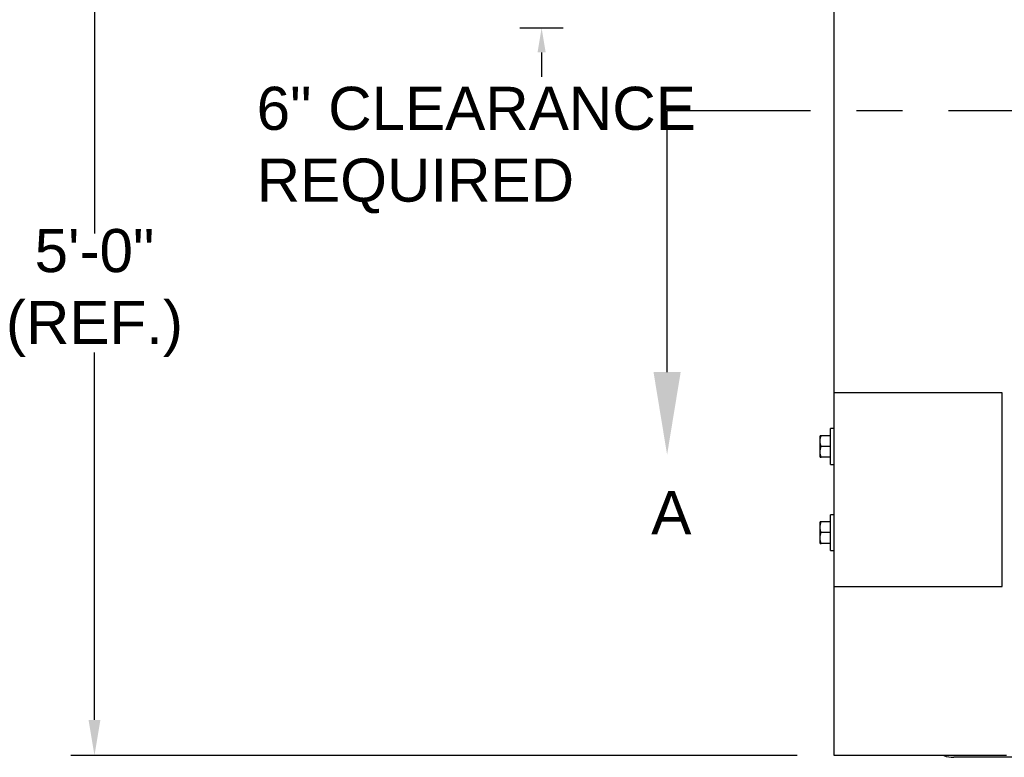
# Model space of a CAD drawing. Header units: inches. Extents: x 144.9 to 238.4, y 214.8 to 247.7.
# Tile 214 of 256: x 175.8 to 178, y 240 to 241.6. Entities that reach past the tile are written whole.
import ezdxf
from ezdxf import colors
from ezdxf.entities.mleader import LeaderData, LeaderLine
from ezdxf.math import Vec2, Vec3

# ---------------------------------------------------------------- set-up
doc = ezdxf.new("R2010")
doc.units = ezdxf.units.IN
doc.header["$LTSCALE"] = 0.25
doc.header["$MEASUREMENT"] = 0
doc.linetypes.add('CENTER', pattern=[2, 1.25, -0.25, 0.25, -0.25])
for name, color, linetype in [('ANNOTATIONS', 1, 'Continuous'), ('MOTOR LH', 7, 'Continuous'), ('SECTION CUTS', 6, 'CENTER')]:
    doc.layers.add(name, color=color, linetype=linetype)
doc.styles.add('ARIAL', font='arial.ttf', dxfattribs={"height": 0.09375})
doc.styles.get("Standard").update_dxf_attribs({"font": 'romans.shx'})

msp = doc.modelspace()

# ---------------------------------------------------------------- linework, layer by layer
at = {"layer": 'ANNOTATIONS'}
for p, q in [((175.99017, 241.93114), (175.99017, 241.13072)), ((177.011, 241.57811), (176.91674, 241.57811)), ((176.96387, 241.52497), (176.96387, 241.47183)), ((175.99017, 240.07217), (175.99017, 240.8722)), ((177.5204, 239.9945), (175.93908, 239.9945))]:
    msp.add_line(p, q, dxfattribs=at)
for points in [[(176.97273, 241.52497), (176.95501, 241.52497), (176.96387, 241.57811)], [(176.00312, 240.07217), (175.97723, 240.07217), (175.99017, 239.9945)]]:
    msp.add_solid(points, dxfattribs=at)
at = {"layer": 'MOTOR LH'}
for p, q in [((177.60081, 239.9945), (177.60081, 243.75255)), ((177.96689, 240.7841), (177.59937, 240.7841)), ((177.96689, 240.3629), (177.96689, 240.7841)), ((177.59937, 240.70631), (177.59312, 240.70631)), ((177.59312, 240.62818), (177.59312, 240.70631)), ((177.57037, 240.64381), (177.57037, 240.69068)), ((177.59312, 240.69068), (177.57246, 240.69068)), ((177.59312, 240.66725), (177.57246, 240.66725)), ((177.59312, 240.64381), (177.57246, 240.64381)), ((177.59312, 240.62818), (177.59937, 240.62818)), ((177.59937, 240.51881), (177.59312, 240.51881)), ((177.59312, 240.44068), (177.59312, 240.51881)), ((177.57037, 240.45631), (177.57037, 240.50318)), ((177.59312, 240.50318), (177.57246, 240.50318)), ((177.59312, 240.47975), (177.57246, 240.47975)), ((177.59312, 240.45631), (177.57246, 240.45631)), ((177.59312, 240.44068), (177.59937, 240.44068)), ((177.59937, 240.3629), (177.96689, 240.3629)), ((177.97581, 239.9945), (177.60081, 239.9945)), ((178.19859, 239.9908), (177.86109, 239.9908))]:
    msp.add_line(p, q, dxfattribs=at)
at = {"layer": 'MOTOR LH', "ltscale": 0.25}
msp.add_line((177.96689, 240.55055), (177.96689, 240.59644), dxfattribs=at)
at = {"layer": 'MOTOR LH'}
msp.add_arc((177.86109, 240.0533), 0.0625, 250.17271, 270, dxfattribs=at)
for points, knots in [([(177.57037, 240.67896), (177.57037, 240.67924), (177.57039, 240.68135), (177.57085, 240.68531), (177.57192, 240.68888), (177.57246, 240.69068)], [0, 0, 0, 0, 0.0700919, 0.5307854, 1, 1, 1, 1]), ([(177.57246, 240.69068), (177.57162, 240.69068), (177.5705, 240.69068), (177.57039, 240.69068), (177.57037, 240.69068)], [0, 0, 0, 0, 0.75369373, 1, 1, 1, 1]), ([(177.57246, 240.66725), (177.57188, 240.66915), (177.57069, 240.67299), (177.57048, 240.67696), (177.57037, 240.67896)], [0, 0, 0, 0, 0.495458, 1, 1, 1, 1]), ([(177.57037, 240.65553), (177.57037, 240.65581), (177.57039, 240.65791), (177.57085, 240.66187), (177.57192, 240.66544), (177.57246, 240.66725)], [0, 0, 0, 0, 0.0700919, 0.5307854, 1, 1, 1, 1]), ([(177.57246, 240.64381), (177.57188, 240.64571), (177.57069, 240.64955), (177.57048, 240.65352), (177.57037, 240.65553)], [0, 0, 0, 0, 0.495458, 1, 1, 1, 1]), ([(177.57037, 240.64381), (177.57039, 240.64381), (177.5705, 240.64381), (177.57162, 240.64381), (177.57246, 240.64381)], [0, 0, 0, 0, 0.24630627, 1, 1, 1, 1]), ([(177.57037, 240.49146), (177.57037, 240.49174), (177.57039, 240.49385), (177.57085, 240.49781), (177.57192, 240.50138), (177.57246, 240.50318)], [0, 0, 0, 0, 0.0700919, 0.5307854, 1, 1, 1, 1]), ([(177.57246, 240.50318), (177.57162, 240.50318), (177.5705, 240.50318), (177.57039, 240.50318), (177.57037, 240.50318)], [0, 0, 0, 0, 0.75369373, 1, 1, 1, 1]), ([(177.57246, 240.47975), (177.57188, 240.48165), (177.57069, 240.48549), (177.57048, 240.48946), (177.57037, 240.49146)], [0, 0, 0, 0, 0.495458, 1, 1, 1, 1]), ([(177.57037, 240.46803), (177.57037, 240.46831), (177.57039, 240.47041), (177.57085, 240.47437), (177.57192, 240.47794), (177.57246, 240.47975)], [0, 0, 0, 0, 0.0700919, 0.5307854, 1, 1, 1, 1]), ([(177.57246, 240.45631), (177.57188, 240.45821), (177.57069, 240.46205), (177.57048, 240.46602), (177.57037, 240.46803)], [0, 0, 0, 0, 0.495458, 1, 1, 1, 1]), ([(177.57037, 240.45631), (177.57039, 240.45631), (177.5705, 240.45631), (177.57162, 240.45631), (177.57246, 240.45631)], [0, 0, 0, 0, 0.24630627, 1, 1, 1, 1])]:
    msp.add_open_spline(points, degree=3, knots=knots, dxfattribs=at)
at = {"layer": 'SECTION CUTS'}
msp.add_line((177.23707, 241.39889), (183.73106, 241.39889), dxfattribs=at)

# ---------------------------------------------------------------- texts
at = {"layer": 'ANNOTATIONS', "char_height": 0.09375, "style": 'ARIAL'}
for s, insert, attachment_point in [('6" CLEARANCE\\PREQUIRED', (176.34337, 241.31235), 4), ('5\'-0"\\P(REF.)', (175.99017, 241.00146), 5)]:
    msp.add_mtext(s, dxfattribs=dict(at, insert=insert, attachment_point=attachment_point))
at = {"layer": 'SECTION CUTS', "style": 'ARIAL'}
msp.add_text('A', height=0.09375, dxfattribs=at).set_placement((177.20259, 240.47645))

# ---------------------------------------------------------------- leaders
at = {"layer": 'SECTION CUTS'}
ml = msp.add_multileader_mtext('Standard', dxfattribs=at)
ml.set_content('', color=256)
ml.set_leader_properties()
ml.build(insert=Vec2(0, 0))
ml.multileader.update_dxf_attribs({"dogleg_length": 0, "arrow_head_size": 0.18})
ctx = ml.context
ctx.base_point, ctx.char_height, ctx.arrow_head_size, ctx.landing_gap_size, ctx.plane_origin = Vec3(177.23707, 241.39889), 0.18, 0.18, 0, Vec3(177.23707, 240.64937)
notes = []
notes.append((ctx, [(0, (1, 1, 0), (177.23707, 241.39889), (1, 0), 0, [(0, [(177.23707, 240.64937)], 0, [])])]))
ctx.mtext.insert, ctx.mtext.flow_direction = Vec3(177.23707, 241.48889), 5
for ctx, leaders in notes:
    for number, flags, end, landing, length, lines in leaders:
        leader = LeaderData()
        leader.index, (leader.has_last_leader_line, leader.has_dogleg_vector, leader.attachment_direction) = number, flags
        leader.last_leader_point, leader.dogleg_vector, leader.dogleg_length = Vec3(end), Vec3(landing), length
        for number, points, colour, breaks in lines:
            line = LeaderLine()
            line.index, line.vertices, line.color, line.breaks = number, Vec3.list(points), colors.encode_raw_color(colour), breaks
            leader.lines.append(line)
        ctx.leaders.append(leader)

doc.saveas('drawing.dxf')
